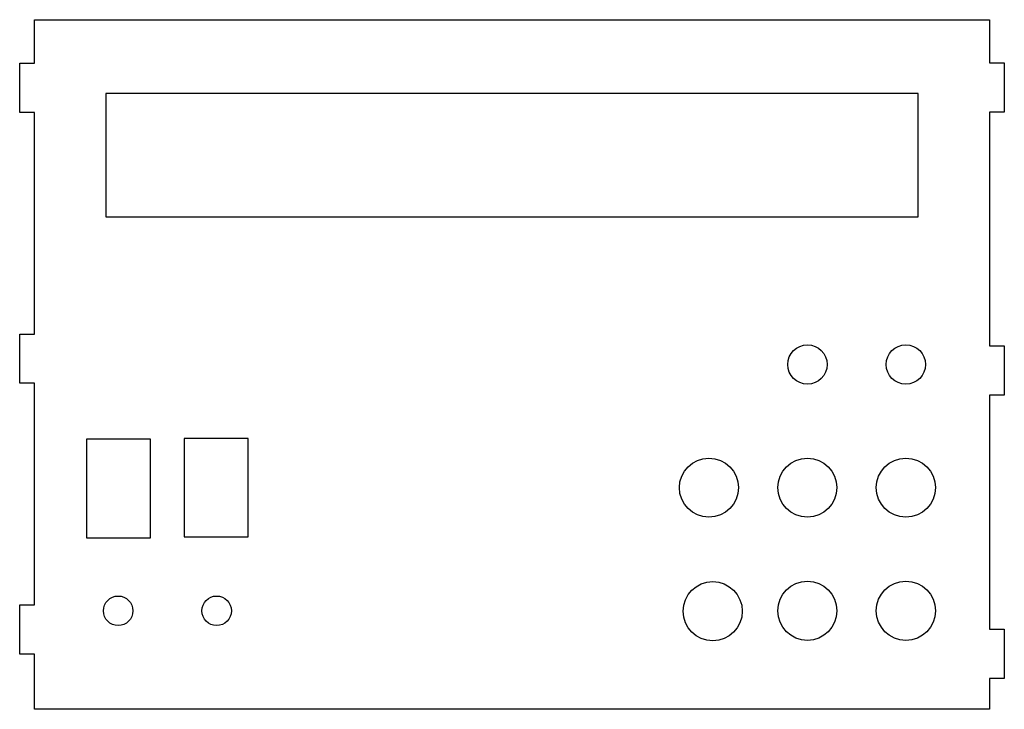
# Model space of a CAD drawing. Header units: millimetres. Extents: x -100 to 100, y -70 to 70.
import ezdxf

# ---------------------------------------------------------------- set-up
doc = ezdxf.new("R2010")
doc.units = ezdxf.units.MM
doc.layers.get('0').update_dxf_attribs({"linetype": 'CONTINUOUS'})

msp = doc.modelspace()

# ---------------------------------------------------------------- linework, layer by layer
for points in [[(-100, -48.82), (-97, -48.82), (-97, -3.82), (-100, -3.82), (-100, 6.18), (-97, 6.18), (-97, 51.18), (-100, 51.18), (-100, 61.18), (-97, 61.18), (-97, 70), (97, 70), (97, 61.26), (100, 61.26), (100, 51.26), (97, 51.26), (97, 3.76), (100, 3.76), (100, -6.24), (97, -6.24), (97, -53.74), (100, -53.74), (100, -63.74), (97, -63.74), (97, -70), (-97, -70), (-97, -58.82), (-100, -58.82)], [(-82.5, 55), (-82.5, 30), (82.5, 30), (82.5, 55)], [(-86.41, -15.16), (-86.41, -35.16), (-73.41, -35.16), (-73.41, -15.16)], [(-66.62, -15.01), (-66.62, -35.01), (-53.62, -35.01), (-53.62, -15.01)]]:
    msp.add_lwpolyline(points, close=True)
for centre, radius in [((80, 0), 4), ((60, 0), 4), ((40, -25), 6), ((60, -25), 6), ((80, -25), 6), ((60, -50), 6), ((80, -50), 6), ((40.78, -50.08), 6), ((-80, -50), 3), ((-60, -50), 3)]:
    msp.add_circle(centre, radius)

doc.saveas('drawing.dxf')
